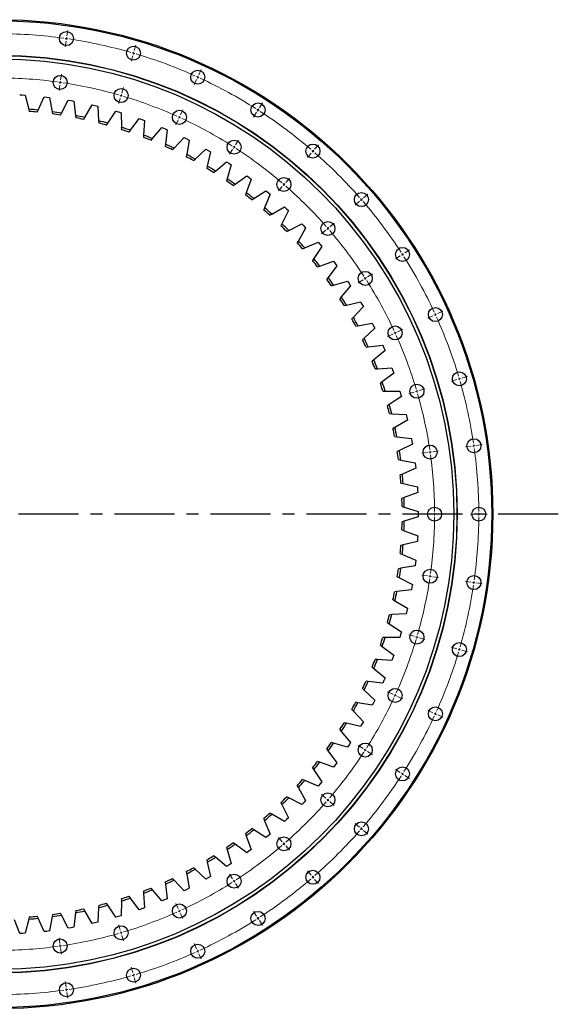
# Model space of a CAD drawing. Header units: millimetres. Extents: x -160 to 9962, y 30105 to 38222.
# Tile 2 of 11: x 2565 to 3563, y 31034 to 32860. Entities that reach past the tile are written whole.
import ezdxf

# ---------------------------------------------------------------- set-up
doc = ezdxf.new("R2010")
doc.units = ezdxf.units.MM
doc.header["$LTSCALE"] = 50
doc.linetypes.add('CENTER', pattern=[10.16, 6.35, -1.27, 1.27, -1.27])

msp = doc.modelspace()

# ---------------------------------------------------------------- linework, layer by layer
at = {"color": 0, "linetype": 'Continuous', "lineweight": 18}
for p, q in [((2652.3, 32829.4), (2653.8, 32839.8)), ((2650.8, 32819.5), (2649.3, 32809.2)), ((2651.5, 32824.5), (2651.2, 32822)), ((2651.5, 32824.5), (2651.9, 32827)), ((2777.2, 32802.3), (2780.1, 32812.3)), ((2775.8, 32797.5), (2775.1, 32795.1)), ((2775.8, 32797.5), (2776.5, 32799.9)), ((2774.4, 32792.7), (2771.4, 32782.6)), ((2640.6, 32748.3), (2642.1, 32758.7)), ((2897, 32757.6), (2901.3, 32767.1)), ((2639.2, 32738.4), (2637.7, 32728)), ((2639.9, 32743.3), (2639.5, 32740.9)), ((2639.9, 32743.3), (2640.2, 32745.8)), ((2892.8, 32748.5), (2888.4, 32738.9)), ((2894.9, 32753), (2893.8, 32750.8)), ((2894.9, 32753), (2895.9, 32755.3)), ((2752.7, 32718.8), (2753.4, 32721.2)), ((2754.1, 32723.6), (2757, 32733.7)), ((2751.3, 32714), (2748.3, 32703.9)), ((2752.7, 32718.8), (2752, 32716.4)), ((3009.2, 32696.3), (3014.8, 32705.2)), ((2862.9, 32683), (2867.3, 32692.6)), ((3003.8, 32687.9), (2998.1, 32679.1)), ((3006.5, 32692.1), (3005.1, 32690)), ((3006.5, 32692.1), (3007.8, 32694.2)), ((2858.7, 32673.9), (2854.4, 32664.4)), ((2860.8, 32678.5), (2859.8, 32676.2)), ((2860.8, 32678.5), (2861.9, 32680.7)), ((2964.8, 32627.3), (2970.5, 32636.2)), ((2959.4, 32618.9), (2953.7, 32610.1)), ((2962.1, 32623.1), (2960.8, 32621)), ((2962.1, 32623.1), (2963.5, 32625.2)), ((3104.9, 32612.2), (3098.1, 32604.2)), ((3108.2, 32615.9), (3106.6, 32614)), ((3108.2, 32615.9), (3109.9, 32617.8)), ((3111.5, 32619.7), (3118.4, 32627.7)), ((3054.5, 32554), (3056.2, 32555.9)), ((3057.8, 32557.7), (3064.7, 32565.7)), ((3051.3, 32550.2), (3044.4, 32542.3)), ((3054.5, 32554), (3052.9, 32552.1)), ((3194.3, 32522.8), (3186.4, 32515.9)), ((3198.1, 32526), (3196.2, 32524.4)), ((3198.1, 32526), (3200, 32527.7)), ((3201.9, 32529.3), (3209.8, 32536.2)), ((3132.4, 32469.1), (3124.4, 32462.2)), ((3136.1, 32472.3), (3134.3, 32470.7)), ((3136.1, 32472.3), (3138, 32474)), ((3139.9, 32475.6), (3147.9, 32482.5)), ((3278.5, 32427), (3287.3, 32432.7)), ((3270.1, 32421.6), (3261.3, 32415.9)), ((3274.3, 32424.3), (3272.2, 32422.9)), ((3274.3, 32424.3), (3276.4, 32425.6)), ((3201.1, 32377.2), (3192.3, 32371.6)), ((3205.3, 32379.9), (3203.2, 32378.6)), ((3205.3, 32379.9), (3207.4, 32381.3)), ((3209.5, 32382.6), (3218.4, 32388.3)), ((3339.8, 32314.8), (3349.3, 32319.1)), ((3330.7, 32310.6), (3321.1, 32306.3)), ((3335.2, 32312.7), (3333, 32311.7)), ((3335.2, 32312.7), (3337.5, 32313.7)), ((3265.2, 32280.7), (3274.7, 32285.1)), ((3256.1, 32276.6), (3246.5, 32272.2)), ((3260.6, 32278.6), (3258.4, 32277.6)), ((3260.6, 32278.6), (3262.9, 32279.7)), ((3374.9, 32192.2), (3364.8, 32189.2)), ((3379.7, 32193.6), (3377.3, 32192.9)), ((3379.7, 32193.6), (3382, 32194.3)), ((3384.4, 32195), (3394.5, 32198)), ((3305.8, 32171.9), (3315.8, 32174.9)), ((3296.2, 32169.1), (3286.1, 32166.1)), ((3301, 32170.5), (3298.6, 32169.8)), ((3301, 32170.5), (3303.4, 32171.2)), ((3401.7, 32068.7), (3391.3, 32067.2)), ((3406.7, 32069.4), (3404.2, 32069)), ((3406.7, 32069.4), (3409.1, 32069.7)), ((3411.6, 32070.1), (3422, 32071.6)), ((3320.6, 32057), (3310.2, 32055.5)), ((3325.5, 32057.7), (3323, 32057.3)), ((3325.5, 32057.7), (3328, 32058.1)), ((3330.5, 32058.4), (3340.9, 32059.9)), ((3328.7, 31942.6), (3318.2, 31942.6)), ((3333.7, 31942.6), (3331.2, 31942.6)), ((3333.7, 31942.6), (3336.2, 31942.6)), ((3338.7, 31942.6), (3349.2, 31942.6)), ((3410.7, 31942.6), (3400.2, 31942.6)), ((3415.7, 31942.6), (3413.2, 31942.6)), ((3415.7, 31942.6), (3418.2, 31942.6)), ((3420.7, 31942.6), (3431.2, 31942.6)), ((3320.6, 31828.1), (3310.2, 31829.6)), ((3325.5, 31827.4), (3323, 31827.8)), ((3325.5, 31827.4), (3328, 31827.1)), ((3330.5, 31826.7), (3340.9, 31825.2)), ((3401.7, 31816.5), (3391.3, 31818)), ((3406.7, 31815.8), (3404.2, 31816.1)), ((3406.7, 31815.8), (3409.1, 31815.4)), ((3411.6, 31815.1), (3422, 31813.6)), ((3296.2, 31716.1), (3286.1, 31719)), ((3301, 31714.6), (3298.6, 31715.3)), ((3301, 31714.6), (3303.4, 31713.9)), ((3305.8, 31713.2), (3315.8, 31710.3)), ((3374.9, 31692.9), (3364.8, 31695.9)), ((3379.7, 31691.5), (3377.3, 31692.2)), ((3379.7, 31691.5), (3382, 31690.8)), ((3384.4, 31690.1), (3394.5, 31687.2)), ((3256.1, 31608.6), (3246.5, 31612.9)), ((3260.6, 31606.5), (3258.4, 31607.5)), ((3260.6, 31606.5), (3262.9, 31605.5)), ((3265.2, 31604.4), (3274.7, 31600.1)), ((3330.7, 31574.5), (3321.1, 31578.9)), ((3335.2, 31572.4), (3333, 31573.5)), ((3335.2, 31572.4), (3337.5, 31571.4)), ((3339.8, 31570.4), (3349.3, 31566)), ((3201.1, 31507.9), (3192.3, 31513.6)), ((3205.3, 31505.2), (3203.2, 31506.5)), ((3205.3, 31505.2), (3207.4, 31503.8)), ((3209.5, 31502.5), (3218.4, 31496.8)), ((3270.1, 31463.6), (3261.3, 31469.2)), ((3274.3, 31460.9), (3272.2, 31462.2)), ((3274.3, 31460.9), (3276.4, 31459.5)), ((3278.5, 31458.2), (3287.3, 31452.5)), ((3132.4, 31416.1), (3124.4, 31422.9)), ((3136.1, 31412.8), (3134.3, 31414.4)), ((3136.1, 31412.8), (3138, 31411.1)), ((3139.9, 31409.5), (3147.9, 31402.6)), ((3194.3, 31362.4), (3186.4, 31369.2)), ((3198.1, 31359.1), (3196.2, 31360.7)), ((3198.1, 31359.1), (3200, 31357.4)), ((3201.9, 31355.8), (3209.8, 31348.9)), ((3051.3, 31334.9), (3044.4, 31342.9)), ((3054.5, 31331.2), (3052.9, 31333.1)), ((3054.5, 31331.2), (3056.2, 31329.3)), ((3057.8, 31327.4), (3064.7, 31319.4)), ((3104.9, 31273), (3098.1, 31280.9)), ((2959.4, 31266.2), (2953.7, 31275)), ((2962.1, 31262), (2960.8, 31264.1)), ((2962.1, 31262), (2963.5, 31259.9)), ((3108.2, 31269.2), (3106.6, 31271.1)), ((3108.2, 31269.2), (3109.9, 31267.3)), ((3111.5, 31265.4), (3118.4, 31257.5)), ((2964.8, 31257.8), (2970.5, 31249)), ((2858.7, 31211.2), (2854.4, 31220.8)), ((2860.8, 31206.7), (2859.8, 31208.9)), ((2860.8, 31206.7), (2861.9, 31204.4)), ((3003.8, 31197.2), (2998.1, 31206)), ((2862.9, 31202.1), (2867.3, 31192.6)), ((3006.5, 31193), (3005.1, 31195.1)), ((3006.5, 31193), (3007.8, 31190.9)), ((3009.2, 31188.8), (3014.8, 31180)), ((2751.3, 31171.1), (2748.3, 31181.2)), ((2752.7, 31166.3), (2752, 31168.7)), ((2639.2, 31146.7), (2637.7, 31157.1)), ((2752.7, 31166.3), (2753.4, 31163.9)), ((2754.1, 31161.5), (2757, 31151.5)), ((2639.9, 31141.8), (2639.5, 31144.3)), ((2639.9, 31141.8), (2640.2, 31139.3)), ((2640.6, 31136.9), (2642.1, 31126.5)), ((2892.8, 31136.6), (2888.4, 31146.2)), ((2894.9, 31132.1), (2893.8, 31134.4)), ((2894.9, 31132.1), (2895.9, 31129.8)), ((2897, 31127.5), (2901.3, 31118)), ((2774.4, 31092.5), (2771.4, 31102.5)), ((2775.8, 31087.7), (2775.1, 31090.1)), ((2775.8, 31087.7), (2776.5, 31085.3)), ((2777.2, 31082.9), (2780.1, 31072.8)), ((2650.8, 31065.6), (2649.3, 31076)), ((2651.5, 31060.6), (2651.2, 31063.1)), ((2651.5, 31060.6), (2651.9, 31058.2)), ((2652.3, 31055.7), (2653.8, 31045.3))]:
    msp.add_line(p, q, dxfattribs=at)
at = {"color": 7, "linetype": 'Continuous', "lineweight": 25}
for p, q in [((2564.8, 32720.3), (2570, 32720)), ((2570, 32720), (2575.2, 32719.7)), ((2575.2, 32719.7), (2581.5, 32693.4)), ((2599.2, 32691.9), (2610, 32716.7)), ((2610, 32716.7), (2615.2, 32716.1)), ((2615.2, 32716.1), (2620.3, 32715.5)), ((2620.3, 32715.5), (2625.1, 32688.8)), ((2642.6, 32686.3), (2654.9, 32710.4)), ((2654.9, 32710.4), (2660, 32709.5)), ((2660, 32709.5), (2665.1, 32708.6)), ((2665.1, 32708.6), (2668.3, 32681.8)), ((2581.5, 32693.4), (2582.5, 32689.3)), ((2597.5, 32688), (2599.2, 32691.9)), ((2625.1, 32688.8), (2625.8, 32684.7)), ((2640.7, 32682.5), (2642.6, 32686.3)), ((2685.7, 32678.2), (2699.3, 32701.5)), ((2699.3, 32701.5), (2704.3, 32700.4)), ((2704.3, 32700.4), (2709.4, 32699.1)), ((2709.4, 32699.1), (2711.1, 32672.2)), ((2728.2, 32667.6), (2743.1, 32690.1)), ((2743.1, 32690.1), (2748.1, 32688.6)), ((2748.1, 32688.6), (2753.1, 32687.1)), ((2753.1, 32687.1), (2753.2, 32660.1)), ((2668.3, 32681.8), (2668.8, 32677.6)), ((2683.6, 32674.5), (2685.7, 32678.2)), ((2711.1, 32672.2), (2711.3, 32668)), ((2725.9, 32664.1), (2728.2, 32667.6)), ((2770, 32654.5), (2786.2, 32676.1)), ((2786.2, 32676.1), (2791.1, 32674.4)), ((2791.1, 32674.4), (2796, 32672.6)), ((2796, 32672.6), (2794.5, 32645.6)), ((2753.2, 32660.1), (2753.2, 32655.9)), ((2767.5, 32651.1), (2770, 32654.5)), ((2811, 32639), (2828.4, 32659.7)), ((2828.4, 32659.7), (2833.2, 32657.7)), ((2833.2, 32657.7), (2838, 32655.6)), ((2838, 32655.6), (2834.9, 32628.7)), ((2794.5, 32645.6), (2794.3, 32641.4)), ((2808.3, 32635.8), (2811, 32639)), ((2834.9, 32628.7), (2834.4, 32624.5)), ((2851, 32621.2), (2869.6, 32640.8)), ((2869.6, 32640.8), (2874.3, 32638.5)), ((2874.3, 32638.5), (2878.9, 32636.2)), ((2878.9, 32636.2), (2874.3, 32609.5)), ((2848.1, 32618.2), (2851, 32621.2)), ((2889.9, 32601.1), (2909.6, 32619.6)), ((2909.6, 32619.6), (2914.1, 32617)), ((2918.6, 32614.4), (2912.5, 32588.1)), ((2914.1, 32617), (2918.6, 32614.4)), ((2874.3, 32609.5), (2873.6, 32605.4)), ((2886.8, 32598.2), (2889.9, 32601.1)), ((2927.6, 32578.8), (2948.3, 32596.1)), ((2948.3, 32596.1), (2952.7, 32593.2)), ((2952.7, 32593.2), (2957, 32590.4)), ((2912.5, 32588.1), (2911.5, 32584)), ((2924.3, 32576.1), (2927.6, 32578.8)), ((2957, 32590.4), (2949.4, 32564.4)), ((2949.4, 32564.4), (2948.2, 32560.4)), ((2963.9, 32554.3), (2985.6, 32570.3)), ((2994, 32564.1), (2984.8, 32538.7)), ((2985.6, 32570.3), (2989.8, 32567.3)), ((2989.8, 32567.3), (2994, 32564.1)), ((2960.5, 32551.8), (2963.9, 32554.3)), ((2984.8, 32538.7), (2983.4, 32534.7)), ((2998.7, 32527.7), (3021.3, 32542.5)), ((3021.3, 32542.5), (3025.3, 32539.2)), ((3025.3, 32539.2), (3029.3, 32535.8)), ((2995.2, 32525.4), (2998.7, 32527.7)), ((3029.3, 32535.8), (3018.7, 32510.9)), ((3018.7, 32510.9), (3017, 32507.1)), ((3031.9, 32499.1), (3055.4, 32512.6)), ((3062.9, 32505.5), (3050.9, 32481.3)), ((3055.4, 32512.6), (3059.2, 32509)), ((3059.2, 32509), (3062.9, 32505.5)), ((3028.3, 32497.1), (3031.9, 32499.1)), ((3050.9, 32481.3), (3049, 32477.5)), ((3059.7, 32466.8), (3063.4, 32468.7)), ((3063.4, 32468.7), (3087.6, 32480.8)), ((3094.8, 32473.2), (3081.3, 32449.7)), ((3087.6, 32480.8), (3091.2, 32477)), ((3091.2, 32477), (3094.8, 32473.2)), ((3081.3, 32449.7), (3079.2, 32446.1)), ((3093.1, 32436.5), (3118, 32447.1)), ((3118, 32447.1), (3121.3, 32443.2)), ((3089.2, 32434.8), (3093.1, 32436.5)), ((3124.7, 32439.2), (3109.9, 32416.5)), ((3121.3, 32443.2), (3124.7, 32439.2)), ((3109.9, 32416.5), (3107.6, 32413)), ((3120.9, 32402.6), (3146.3, 32411.8)), ((3146.3, 32411.8), (3149.4, 32407.6)), ((3116.9, 32401.2), (3120.9, 32402.6)), ((3152.5, 32403.4), (3136.4, 32381.7)), ((3149.4, 32407.6), (3152.5, 32403.4)), ((3136.4, 32381.7), (3133.9, 32378.3)), ((3146.6, 32367.2), (3172.5, 32374.8)), ((3172.5, 32374.8), (3175.4, 32370.5)), ((3142.6, 32366), (3146.6, 32367.2)), ((3178.2, 32366.2), (3160.9, 32345.4)), ((3175.4, 32370.5), (3178.2, 32366.2)), ((3160.9, 32345.4), (3158.2, 32342.2)), ((3166.2, 32329.3), (3170.2, 32330.3)), ((3170.2, 32330.3), (3196.6, 32336.4)), ((3201.8, 32327.5), (3183.3, 32307.7)), ((3196.6, 32336.4), (3199.2, 32332)), ((3199.2, 32332), (3201.8, 32327.5)), ((3183.3, 32307.7), (3180.4, 32304.7)), ((3187.6, 32291.4), (3191.7, 32292.1)), ((3191.7, 32292.1), (3218.3, 32296.7)), ((3223, 32287.4), (3203.4, 32268.8)), ((3218.3, 32296.7), (3220.7, 32292.1)), ((3220.7, 32292.1), (3223, 32287.4)), ((3203.4, 32268.8), (3200.3, 32265.9)), ((3206.7, 32252.3), (3210.9, 32252.7)), ((3210.9, 32252.7), (3237.8, 32255.8)), ((3241.9, 32246.3), (3221.2, 32228.8)), ((3237.8, 32255.8), (3239.8, 32251)), ((3239.8, 32251), (3241.9, 32246.3)), ((3221.2, 32228.8), (3218, 32226.1)), ((3223.6, 32212.1), (3227.8, 32212.3)), ((3227.8, 32212.3), (3254.8, 32213.8)), ((3254.8, 32213.8), (3256.6, 32208.9)), ((3256.6, 32208.9), (3258.3, 32204)), ((3258.3, 32204), (3236.7, 32187.8)), ((3236.7, 32187.8), (3233.3, 32185.3)), ((3238.1, 32171), (3242.3, 32171)), ((3242.3, 32171), (3269.3, 32170.9)), ((3272.3, 32160.9), (3249.7, 32146)), ((3269.3, 32170.9), (3270.8, 32165.9)), ((3270.8, 32165.9), (3272.3, 32160.9)), ((3249.7, 32146), (3246.2, 32143.7)), ((3250.1, 32129.1), (3254.3, 32128.9)), ((3254.3, 32128.9), (3281.3, 32127.2)), ((3281.3, 32127.2), (3282.6, 32122.2)), ((3282.6, 32122.2), (3283.7, 32117.1)), ((3260.3, 32103.5), (3256.7, 32101.4)), ((3283.7, 32117.1), (3260.3, 32103.5)), ((3259.8, 32086.6), (3263.9, 32086.1)), ((3263.9, 32086.1), (3290.8, 32082.9)), ((3290.8, 32082.9), (3291.7, 32077.8)), ((3292.6, 32072.7), (3268.5, 32060.5)), ((3291.7, 32077.8), (3292.6, 32072.7)), ((3268.5, 32060.5), (3264.7, 32058.6)), ((3266.9, 32043.7), (3271, 32042.9)), ((3271, 32042.9), (3297.6, 32038.1)), ((3298.8, 32027.8), (3274.1, 32017)), ((3297.6, 32038.1), (3298.3, 32033)), ((3298.3, 32033), (3298.8, 32027.8)), ((3274.1, 32017), (3270.2, 32015.3)), ((3271.5, 32000.3), (3275.6, 31999.4)), ((3275.6, 31999.4), (3301.9, 31993)), ((3301.9, 31993), (3302.2, 31987.8)), ((3277.1, 31973.3), (3273.2, 31971.9)), ((3302.5, 31982.7), (3277.1, 31973.3)), ((3302.2, 31987.8), (3302.5, 31982.7)), ((3273.6, 31956.8), (3277.6, 31955.6)), ((3277.6, 31955.6), (3303.5, 31947.8)), ((3303.5, 31937.4), (3277.6, 31929.5)), ((3303.5, 31947.8), (3303.5, 31942.6)), ((3303.5, 31942.6), (3303.5, 31937.4)), ((3277.6, 31929.5), (3273.6, 31928.3)), ((3273.2, 31913.3), (3277.1, 31911.8)), ((3277.1, 31911.8), (3302.5, 31902.5)), ((3302.5, 31902.5), (3302.2, 31897.3)), ((3275.6, 31885.8), (3271.5, 31884.8)), ((3301.9, 31892.1), (3275.6, 31885.8)), ((3302.2, 31897.3), (3301.9, 31892.1)), ((3270.2, 31869.8), (3274.1, 31868.1)), ((3274.1, 31868.1), (3298.8, 31857.3)), ((3297.6, 31847), (3271, 31842.2)), ((3298.3, 31852.2), (3297.6, 31847)), ((3298.8, 31857.3), (3298.3, 31852.2)), ((3264.7, 31826.6), (3268.5, 31824.7)), ((3271, 31842.2), (3266.9, 31841.5)), ((3268.5, 31824.7), (3292.6, 31812.4)), ((3291.7, 31807.3), (3290.8, 31802.2)), ((3292.6, 31812.4), (3291.7, 31807.3)), ((3263.9, 31799), (3259.8, 31798.5)), ((3290.8, 31802.2), (3263.9, 31799)), ((3256.7, 31783.7), (3260.3, 31781.6)), ((3260.3, 31781.6), (3283.7, 31768)), ((3254.3, 31756.3), (3250.1, 31756)), ((3281.3, 31757.9), (3254.3, 31756.3)), ((3282.6, 31763), (3281.3, 31757.9)), ((3283.7, 31768), (3282.6, 31763)), ((3246.2, 31741.4), (3249.7, 31739.1)), ((3249.7, 31739.1), (3272.3, 31724.2)), ((3270.8, 31719.2), (3269.3, 31714.2)), ((3272.3, 31724.2), (3270.8, 31719.2)), ((3233.3, 31699.8), (3236.7, 31697.3)), ((3242.3, 31714.1), (3238.1, 31714.1)), ((3269.3, 31714.2), (3242.3, 31714.1)), ((3236.7, 31697.3), (3258.3, 31681.1)), ((3258.3, 31681.1), (3256.6, 31676.2)), ((3227.8, 31672.8), (3223.6, 31673)), ((3254.8, 31671.3), (3227.8, 31672.8)), ((3256.6, 31676.2), (3254.8, 31671.3)), ((3218, 31659), (3221.2, 31656.3)), ((3221.2, 31656.3), (3241.9, 31638.9)), ((3210.9, 31632.4), (3206.7, 31632.9)), ((3237.8, 31629.3), (3210.9, 31632.4)), ((3239.8, 31634.1), (3237.8, 31629.3)), ((3241.9, 31638.9), (3239.8, 31634.1)), ((3200.3, 31619.2), (3203.4, 31616.3)), ((3203.4, 31616.3), (3223, 31597.7)), ((3191.7, 31593), (3187.6, 31593.7)), ((3218.3, 31588.4), (3191.7, 31593)), ((3220.7, 31593), (3218.3, 31588.4)), ((3223, 31597.7), (3220.7, 31593)), ((3180.4, 31580.5), (3183.3, 31577.4)), ((3183.3, 31577.4), (3201.8, 31557.7)), ((3170.2, 31554.8), (3166.2, 31555.8)), ((3196.6, 31548.7), (3170.2, 31554.8)), ((3199.2, 31553.2), (3196.6, 31548.7)), ((3201.8, 31557.7), (3199.2, 31553.2)), ((3158.2, 31543), (3160.9, 31539.7)), ((3160.9, 31539.7), (3178.2, 31519)), ((3146.6, 31518), (3142.6, 31519.1)), ((3172.5, 31510.3), (3146.6, 31518)), ((3178.2, 31519), (3175.4, 31514.6)), ((3133.9, 31506.8), (3136.4, 31503.4)), ((3136.4, 31503.4), (3152.5, 31481.7)), ((3175.4, 31514.6), (3172.5, 31510.3)), ((3120.9, 31482.5), (3116.9, 31483.9)), ((3146.3, 31473.4), (3120.9, 31482.5)), ((3152.5, 31481.7), (3149.4, 31477.5)), ((3107.6, 31472.1), (3109.9, 31468.6)), ((3109.9, 31468.6), (3124.7, 31446)), ((3149.4, 31477.5), (3146.3, 31473.4)), ((3093.1, 31448.6), (3089.2, 31450.3)), ((3118, 31438), (3093.1, 31448.6)), ((3121.3, 31442), (3118, 31438)), ((3124.7, 31446), (3121.3, 31442)), ((3079.2, 31439), (3081.3, 31435.4)), ((3081.3, 31435.4), (3094.8, 31411.9)), ((3049, 31407.6), (3050.9, 31403.9)), ((3063.4, 31416.4), (3059.7, 31418.3)), ((3087.6, 31404.4), (3063.4, 31416.4)), ((3091.2, 31408.1), (3087.6, 31404.4)), ((3094.8, 31411.9), (3091.2, 31408.1)), ((3031.9, 31386), (3028.3, 31388.1)), ((3050.9, 31403.9), (3062.9, 31379.7)), ((3017, 31378.1), (3018.7, 31374.2)), ((3018.7, 31374.2), (3029.3, 31349.3)), ((3055.4, 31372.5), (3031.9, 31386)), ((3059.2, 31376.1), (3055.4, 31372.5)), ((3062.9, 31379.7), (3059.2, 31376.1)), ((2998.7, 31357.4), (2995.2, 31359.7)), ((3021.3, 31342.7), (2998.7, 31357.4)), ((2963.9, 31330.9), (2960.5, 31333.4)), ((2983.4, 31350.4), (2984.8, 31346.4)), ((2984.8, 31346.4), (2994, 31321)), ((3025.3, 31346), (3021.3, 31342.7)), ((3029.3, 31349.3), (3025.3, 31346)), ((2948.2, 31324.7), (2949.4, 31320.7)), ((2949.4, 31320.7), (2957, 31294.8)), ((2985.6, 31314.8), (2963.9, 31330.9)), ((2989.8, 31317.9), (2985.6, 31314.8)), ((2994, 31321), (2989.8, 31317.9)), ((2911.5, 31301.2), (2912.5, 31297.1)), ((2912.5, 31297.1), (2918.6, 31270.7)), ((2927.6, 31306.4), (2924.3, 31309.1)), ((2948.3, 31289.1), (2927.6, 31306.4)), ((2873.6, 31279.8), (2874.3, 31275.6)), ((2889.9, 31284), (2886.8, 31286.9)), ((2909.6, 31265.5), (2889.9, 31284)), ((2952.7, 31291.9), (2948.3, 31289.1)), ((2957, 31294.8), (2952.7, 31291.9)), ((2834.4, 31260.6), (2834.9, 31256.4)), ((2851, 31263.9), (2848.1, 31267)), ((2869.6, 31244.3), (2851, 31263.9)), ((2874.3, 31275.6), (2878.9, 31249)), ((2914.1, 31268.1), (2909.6, 31265.5)), ((2918.6, 31270.7), (2914.1, 31268.1)), ((2794.3, 31243.7), (2794.5, 31239.5)), ((2811, 31246.1), (2808.3, 31249.3)), ((2828.4, 31225.4), (2811, 31246.1)), ((2834.9, 31256.4), (2838, 31229.5)), ((2874.3, 31246.6), (2869.6, 31244.3)), ((2878.9, 31249), (2874.3, 31246.6)), ((2753.2, 31225), (2753.1, 31198)), ((2753.2, 31229.2), (2753.2, 31225)), ((2770, 31230.6), (2767.5, 31234)), ((2786.2, 31209), (2770, 31230.6)), ((2794.5, 31239.5), (2796, 31212.5)), ((2833.2, 31227.5), (2828.4, 31225.4)), ((2838, 31229.5), (2833.2, 31227.5)), ((2668.8, 31207.6), (2668.3, 31203.4)), ((2685.7, 31207), (2683.6, 31210.6)), ((2699.3, 31183.6), (2685.7, 31207)), ((2711.1, 31213), (2709.4, 31186)), ((2711.3, 31217.2), (2711.1, 31213)), ((2728.2, 31217.6), (2725.9, 31221.1)), ((2743.1, 31195), (2728.2, 31217.6)), ((2791.1, 31210.7), (2786.2, 31209)), ((2796, 31212.5), (2791.1, 31210.7)), ((2564.8, 31164.8), (2555.5, 31190.2)), ((2581.5, 31191.7), (2575.2, 31165.4)), ((2582.5, 31195.8), (2581.5, 31191.7)), ((2599.2, 31193.3), (2597.5, 31197.1)), ((2610, 31168.5), (2599.2, 31193.3)), ((2625.1, 31196.3), (2620.3, 31169.7)), ((2625.8, 31200.4), (2625.1, 31196.3)), ((2642.6, 31198.9), (2640.7, 31202.6)), ((2654.9, 31174.7), (2642.6, 31198.9)), ((2668.3, 31203.4), (2665.1, 31176.5)), ((2748.1, 31196.5), (2743.1, 31195)), ((2753.1, 31198), (2748.1, 31196.5)), ((2615.2, 31169), (2610, 31168.5)), ((2620.3, 31169.7), (2615.2, 31169)), ((2660, 31175.6), (2654.9, 31174.7)), ((2665.1, 31176.5), (2660, 31175.6)), ((2704.3, 31184.8), (2699.3, 31183.6)), ((2709.4, 31186), (2704.3, 31184.8)), ((2570, 31165.1), (2564.8, 31164.8)), ((2575.2, 31165.4), (2570, 31165.1))]:
    msp.add_line(p, q, dxfattribs=at)
at = {"linetype": 'CENTER', "ltscale": 0.35}
msp.add_line((3563, 31942.6), (1486.4, 31942.6), dxfattribs=at)
at = {"color": 7, "linetype": 'Continuous', "lineweight": 25}
for centre, radius in [((2524.7, 31942.6), 917), ((2524.7, 31942.6), 915), ((2651.5, 32824.5), 13), ((2524.7, 31942.6), 851), ((2524.7, 31942.6), 850.5), ((2775.8, 32797.5), 13), ((2524.7, 31942.6), 844.5), ((2894.9, 32753), 13), ((2639.9, 32743.3), 13), ((2752.7, 32718.8), 13), ((3006.5, 32692.1), 13), ((2860.8, 32678.5), 13), ((2962.1, 32623.1), 13), ((3108.2, 32615.9), 13), ((3054.5, 32554), 13), ((3198.1, 32526), 13), ((3136.1, 32472.3), 13), ((3274.3, 32424.3), 13), ((3205.3, 32379.9), 13), ((3335.2, 32312.7), 13), ((3260.6, 32278.6), 13), ((3379.7, 32193.6), 13), ((3301, 32170.5), 13), ((3406.7, 32069.4), 13), ((3325.5, 32057.7), 13), ((3333.7, 31942.6), 13), ((3415.7, 31942.6), 13), ((3325.5, 31827.4), 13), ((3406.7, 31815.8), 13), ((3301, 31714.6), 13), ((3379.7, 31691.5), 13), ((3260.6, 31606.5), 13), ((3335.2, 31572.4), 13), ((3205.3, 31505.2), 13), ((3274.3, 31460.9), 13), ((3136.1, 31412.8), 13), ((3198.1, 31359.1), 13), ((3054.5, 31331.2), 13), ((3108.2, 31269.2), 13), ((2962.1, 31262), 13), ((2860.8, 31206.7), 13), ((3006.5, 31193), 13), ((2752.7, 31166.3), 13), ((2639.9, 31141.8), 13), ((2894.9, 31132.1), 13), ((2775.8, 31087.7), 13), ((2651.5, 31060.6), 13)]:
    msp.add_circle(centre, radius, dxfattribs=at)
at = {"color": 0, "linetype": 'Continuous', "lineweight": 18}
for radius, start, end in [(891, 82.1397, 89.6785), (891, 81.8182, 81.9789), (891, 81.6574, 81.8182), (891, 73.9579, 81.4967), (891, 73.6364, 73.7971), (891, 73.4756, 73.6364), (891, 65.7761, 73.3148), (809, 82.1723, 89.6459), (809, 81.8182, 81.9952), (809, 81.6411, 81.8182), (809, 73.9905, 81.4641), (891, 65.4545, 65.6153), (891, 65.2938, 65.4545), (891, 57.5943, 65.133), (809, 73.6364, 73.8134), (809, 73.4593, 73.6364), (809, 65.8087, 73.2822), (891, 57.2727, 57.4335), (891, 57.112, 57.2727), (891, 49.4124, 56.9512), (809, 65.4545, 65.6316), (809, 65.2775, 65.4545), (809, 57.6268, 65.1004), (809, 57.2727, 57.4498), (809, 57.0957, 57.2727), (809, 49.445, 56.9186), (891, 49.0909, 49.2517), (891, 48.9301, 49.0909), (891, 41.2306, 48.7694), (809, 49.0909, 49.268), (809, 48.9139, 49.0909), (809, 41.2632, 48.7368), (891, 40.9091, 41.0699), (891, 40.7483, 40.9091), (891, 33.0488, 40.5876), (809, 40.9091, 41.0861), (809, 40.732, 40.9091), (809, 33.0814, 40.555), (891, 32.7273, 32.888), (891, 32.5665, 32.7273), (891, 24.867, 32.4057), (809, 32.7273, 32.9043), (809, 32.5502, 32.7273), (809, 24.8996, 32.3732), (891, 24.5455, 24.7062), (891, 24.3847, 24.5455), (891, 16.6852, 24.2239), (809, 24.5455, 24.7225), (809, 24.3684, 24.5455), (809, 16.7178, 24.1913), (891, 16.3636, 16.5244), (891, 16.2029, 16.3636), (809, 16.3636, 16.5407), (891, 8.5033, 16.0421), (809, 16.1866, 16.3636), (809, 8.5359, 16.0095), (891, 8.1818, 8.3426), (891, 8.0211, 8.1818), (891, 0.3215, 7.8603), (809, 8.1818, 8.3589), (809, 8.0048, 8.1818), (809, 0.3541, 7.8277), (809, 352.1723, 359.6459), (809, 0, 0.1771), (809, 359.8229, 0), (891, 352.1397, 359.6785), (891, 0, 0.1608), (891, 359.8392, 0), (809, 351.6411, 351.8182), (809, 351.8182, 351.9952), (809, 343.9905, 351.4641), (891, 343.9579, 351.4967), (891, 351.6574, 351.8182), (891, 351.8182, 351.9789), (809, 343.6364, 343.8134), (809, 335.8087, 343.2822), (809, 343.4593, 343.6364), (891, 335.7761, 343.3148), (891, 343.4756, 343.6364), (891, 343.6364, 343.7971), (809, 335.2775, 335.4545), (809, 335.4545, 335.6316), (809, 327.6268, 335.1004), (891, 335.2938, 335.4545), (891, 335.4545, 335.6153), (891, 327.5943, 335.133), (809, 319.445, 326.9186), (809, 327.0957, 327.2727), (809, 327.2727, 327.4498), (891, 327.112, 327.2727), (891, 327.2727, 327.4335), (891, 319.4124, 326.9512), (809, 311.2632, 318.7368), (809, 318.9139, 319.0909), (809, 319.0909, 319.268), (891, 311.2306, 318.7694), (891, 318.9301, 319.0909), (891, 319.0909, 319.2517), (809, 310.9091, 311.0861), (809, 303.0814, 310.555), (809, 310.732, 310.9091), (809, 294.8996, 302.3732), (809, 302.5502, 302.7273), (809, 302.7273, 302.9043), (891, 303.0488, 310.5876), (891, 310.7483, 310.9091), (891, 310.9091, 311.0699), (809, 286.7178, 294.1913), (809, 294.3684, 294.5455), (809, 294.5455, 294.7225), (891, 294.867, 302.4057), (891, 302.5665, 302.7273), (891, 302.7273, 302.888), (809, 278.5359, 286.0095), (809, 286.1866, 286.3636), (809, 286.3636, 286.5407), (809, 270.3541, 277.8277), (809, 278.0048, 278.1818), (809, 278.1818, 278.3589), (891, 294.3847, 294.5455), (891, 294.5455, 294.7062), (891, 286.6852, 294.2239), (891, 278.5033, 286.0421), (891, 286.2029, 286.3636), (891, 286.3636, 286.5244), (891, 270.3215, 277.8603), (891, 278.0211, 278.1818), (891, 278.1818, 278.3426)]:
    msp.add_arc((2524.7, 31942.6), radius, start, end, dxfattribs=at)
at = {"color": 7, "linetype": 'Continuous', "lineweight": 25}
for radius, start, end in [(753, 84.3252, 85.6748), (749, 84.4237, 85.5763), (753, 80.9918, 82.3415), (749, 81.0904, 82.243), (753, 77.6585, 79.0082), (749, 77.757, 78.9096), (753, 74.3252, 75.6748), (749, 74.4237, 75.5763), (753, 70.9918, 72.3415), (749, 71.0904, 72.243), (749, 67.757, 68.9096), (753, 67.6585, 69.0082), (753, 64.3252, 65.6748), (749, 64.4237, 65.5763), (749, 61.0904, 62.243), (753, 60.9918, 62.3415), (749, 57.757, 58.9096), (753, 57.6585, 59.0082), (749, 54.4237, 55.5763), (753, 54.3252, 55.6748), (753, 50.9918, 52.3415), (749, 51.0904, 52.243), (749, 47.757, 48.9096), (753, 47.6585, 49.0082), (749, 44.4237, 45.5763), (753, 44.3252, 45.6748), (749, 41.0904, 42.243), (753, 40.9918, 42.3415), (749, 37.757, 38.9096), (753, 37.6585, 39.0082), (749, 34.4237, 35.5763), (753, 34.3252, 35.6748), (749, 31.0904, 32.243), (753, 30.9918, 32.3415), (749, 27.757, 28.9096), (753, 27.6585, 29.0082), (749, 24.4237, 25.5763), (753, 24.3252, 25.6748), (753, 20.9918, 22.3415), (749, 21.0904, 22.243), (749, 17.757, 18.9096), (753, 17.6585, 19.0082), (749, 14.4237, 15.5763), (753, 14.3252, 15.6748), (749, 11.0904, 12.243), (753, 10.9918, 12.3415), (749, 7.757, 8.9096), (753, 7.6585, 9.0082), (749, 4.4237, 5.5763), (753, 4.3252, 5.6748), (749, 1.0904, 2.243), (753, 0.9918, 2.3415), (749, 357.757, 358.9096), (753, 357.6585, 359.0082), (749, 354.4237, 355.5763), (753, 354.3252, 355.6748), (749, 351.0904, 352.243), (753, 350.9918, 352.3415), (749, 347.757, 348.9096), (753, 347.6585, 349.0082), (749, 344.4237, 345.5763), (753, 344.3252, 345.6748), (749, 341.0904, 342.243), (753, 340.9918, 342.3415), (749, 337.757, 338.9096), (753, 337.6585, 339.0082), (749, 334.4237, 335.5763), (753, 334.3252, 335.6748), (749, 331.0904, 332.243), (753, 330.9918, 332.3415), (749, 327.757, 328.9096), (753, 327.6585, 329.0082), (749, 324.4237, 325.5763), (753, 324.3252, 325.6748), (749, 321.0904, 322.243), (753, 320.9918, 322.3415), (749, 317.757, 318.9096), (753, 317.6585, 319.0082), (749, 314.4237, 315.5763), (753, 314.3252, 315.6748), (749, 311.0904, 312.243), (753, 310.9918, 312.3415), (749, 307.757, 308.9096), (753, 307.6585, 309.0082), (749, 304.4237, 305.5763), (753, 304.3252, 305.6748), (749, 301.0904, 302.243), (753, 300.9918, 302.3415), (749, 297.757, 298.9096), (753, 297.6585, 299.0082), (749, 294.4237, 295.5763), (753, 294.3252, 295.6748), (749, 291.0904, 292.243), (753, 290.9918, 292.3415), (749, 287.757, 288.9096), (753, 287.6585, 289.0082), (753, 280.9918, 282.3415), (749, 281.0904, 282.243), (753, 284.3252, 285.6748), (749, 284.4237, 285.5763), (753, 274.3252, 275.6748), (749, 274.4237, 275.5763), (753, 277.6585, 279.0082), (749, 277.757, 278.9096)]:
    msp.add_arc((2524.7, 31942.6), radius, start, end, dxfattribs=at)

doc.saveas('drawing.dxf')
